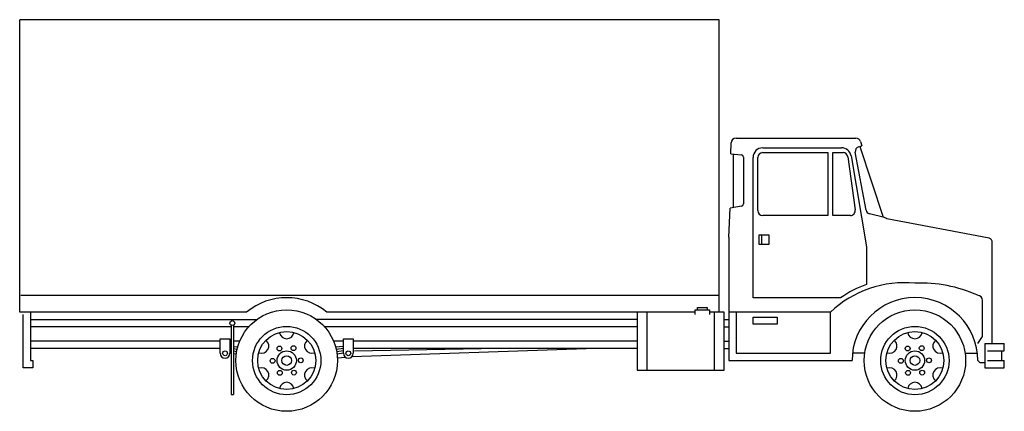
# Model space of a CAD drawing. Extents: x 678 to 1086, y 219 to 381.
import ezdxf

# ---------------------------------------------------------------- set-up
doc = ezdxf.new("R2010")
doc.units = 0
doc.layers.get('0').update_dxf_attribs({"linetype": 'CONTINUOUS'})
doc.layers.add('CAR_DTL', color=7, linetype='CONTINUOUS')

msp = doc.modelspace()

# ---------------------------------------------------------------- linework, layer by layer
at = {"color": 0}
for p, q in [((968, 381), (678.5, 381)), ((678.5, 260), (678.5, 381)), ((968, 260), (968, 381)), ((974.97, 332), (1024.55, 332)), ((1026.45, 330.62), (1027.04, 328.8)), ((972.86, 325.51), (972.98, 330.05)), ((986, 326), (1013, 326)), ((1013, 326), (1013, 300)), ((1015, 300), (1015, 326)), ((1015, 326), (1019.29, 326)), ((1028.76, 302.26), (1024.34, 326.17)), ((1025.8, 328.47), (1027.04, 328.8)), ((1026.2, 328.58), (1035.93, 299.27)), ((972.86, 325.51), (977.1, 325.09)), ((973.73, 325.43), (973.73, 303.26)), ((978, 324.1), (978, 304.84)), ((984, 302), (984, 324)), ((1021.26, 324.31), (1024.24, 302.39)), ((972, 291), (972.55, 303.05)), ((977.17, 303.86), (972.55, 303.05)), ((1013, 300), (986, 300)), ((1022.28, 300), (1015, 300)), ((1036.46, 299.13), (1030.24, 300.69)), ((1079.7, 290.61), (1037.39, 298.61)), ((972, 291), (972, 240)), ((1081, 247), (1081, 288.74)), ((679, 267), (968, 267)), ((1077, 250), (1077, 264.9)), ((958, 261), (964, 261)), ((958, 259), (958, 261)), ((964, 261), (964, 259)), ((772.39, 260), (678.5, 260)), ((683, 260), (683, 240)), ((958, 260), (805.61, 260)), ((934, 260), (934, 236)), ((970, 260), (964, 260)), ((970, 236), (970, 260)), ((1014, 260), (972, 260)), ((766, 254.5), (766, 226)), ((1075, 247), (1077, 250)), ((761.5, 245), (683, 245)), ((815.97, 241.64), (913, 245)), ((934, 245), (816.5, 245)), ((970, 245), (972, 245)), ((1078, 247), (1078, 237)), ((1078, 247), (1086, 247)), ((1086, 244), (1086, 247)), ((1085, 240), (1085, 244)), ((972, 240), (1023, 240)), ((1076, 239), (1075, 240)), ((1078, 239), (1076, 239)), ((1078, 237), (1086, 237)), ((1086, 237), (1086, 240)), ((934, 236), (970, 236)), ((766, 226), (767, 226))]:
    msp.add_line(p, q, dxfattribs=at)
for centre, radius in [((789, 240), 21), ((1049, 240), 21), ((766.5, 255.5), 1), ((789, 240), 14.14), ((1049, 240), 14.14), ((789, 240), 4), ((1049, 240), 4)]:
    msp.add_circle(centre, radius, dxfattribs=at)
for centre, radius, start, end in [((974.97, 330), 2, 90, 178.4926), ((1024.55, 330), 2, 18.0042, 90), ((986, 324), 2, 90, 180), ((1019.29, 324), 2, 8.8807, 90), ((1026.31, 326.54), 2, 104.7436, 190.6197), ((977, 324.1), 1, 0, 84.2894), ((977, 304.84), 1, 279.8658, 0), ((986, 302), 2, 180, 270), ((1022.28, 302), 2, 270, 11.2813), ((1030.73, 302.63), 2, 190.6197, 255.9638), ((1035.98, 297.19), 2, 45, 75.9638), ((1079, 288.74), 2, 0, 69.4338), ((1044.76, 227.32), 44.88, 84.5836, 133.2657), ((1051.51, 214.96), 57.09, 65.7068, 92.5221), ((789, 240), 26, 50.2849, 129.7151), ((1049, 240), 26.02, 0, 180), ((1075, 264.9), 2, 0, 90), ((763.5, 243), 2, 180, 0), ((814.5, 243), 2, 180, 0)]:
    msp.add_arc(centre, radius, start, end, dxfattribs=at)
at = {"layer": 'CAR_DTL', "color": 0}
for p, q in [((986, 328), (1018.63, 328)), ((982, 266), (982, 324)), ((1022.57, 324.67), (1029, 287)), ((984.5, 288), (984.5, 292)), ((984.5, 292), (988.5, 292)), ((985.5, 292), (985.5, 288)), ((988.5, 292), (988.5, 288)), ((988.5, 288), (984.5, 288)), ((1029, 287), (1029, 271.47)), ((1018.27, 266), (982, 266)), ((959, 262), (963, 262)), ((959, 261), (959, 262)), ((963, 262), (963, 261)), ((680, 237), (680, 259)), ((683, 257), (776.67, 257)), ((934, 257), (801.33, 257)), ((938, 260), (938, 236)), ((966, 236), (966, 260)), ((970, 257), (972, 257)), ((975, 260), (975, 243)), ((982, 258), (992, 258)), ((982, 255), (982, 258)), ((992, 258), (992, 255)), ((1014, 243), (1014, 260)), ((766, 254), (683, 254)), ((767, 254.5), (767, 226)), ((773.35, 254), (767, 254)), ((934, 254), (804.65, 254)), ((970, 254), (972, 254)), ((992, 255), (982, 255)), ((761.5, 243), (761.5, 249)), ((761.5, 249), (765.5, 249)), ((765.5, 249), (765.5, 243)), ((812.5, 243), (812.5, 249)), ((812.5, 249), (816.5, 249)), ((816.5, 249), (816.5, 243)), ((761.5, 248), (683, 248)), ((766, 248), (765.5, 248)), ((766, 244.94), (765.5, 245)), ((765.56, 246), (765.94, 245.95)), ((769.58, 248), (767, 248)), ((768.51, 244.62), (767, 244.81)), ((767.06, 245.8), (768.69, 245.6)), ((812.5, 248), (808.42, 248)), ((809.31, 245.6), (812.44, 246)), ((812.5, 245), (809.49, 244.62)), ((934, 248), (816.5, 248)), ((817, 244), (869.5, 245)), ((970, 248), (972, 248)), ((766, 243.94), (765.5, 244)), ((766, 242.94), (765.5, 243)), ((768.32, 243.64), (767, 243.81)), ((768.17, 242.66), (767, 242.81)), ((812.5, 244), (809.68, 243.64)), ((812.5, 243), (809.83, 242.66)), ((809.97, 241.05), (813.33, 241.38)), ((975, 243), (1014, 243)), ((1028.22, 243), (1023.15, 243)), ((1069.78, 243), (1074.85, 243)), ((1079, 244), (1086, 244)), ((684, 237), (680, 237)), ((683, 240), (684, 240)), ((684, 240), (684, 237)), ((1079, 240), (1086, 240))]:
    msp.add_line(p, q, dxfattribs=at)
for centre, radius in [((789, 240), 12), ((1049, 240), 12), ((786, 245), 1), ((791.83, 245.1), 1), ((1046, 245), 1), ((1051.83, 245.1), 1), ((763.5, 243), 1), ((783.17, 239.9), 1), ((789, 240), 2), ((794.83, 240.1), 1), ((814.5, 243), 1), ((1043.17, 239.9), 1), ((1049, 240), 2), ((1054.83, 240.1), 1), ((786.17, 234.9), 1), ((792, 235), 1), ((1046.17, 234.9), 1), ((1052, 235), 1)]:
    msp.add_circle(centre, radius, dxfattribs=at)
for centre, radius, start, end in [((986, 324), 4, 90, 180), ((1018.63, 324), 4, 9.6888, 90), ((1044.76, 227.32), 46.88, 109.6462, 124.402), ((789, 252), 3, 189.5941, 350.4059), ((1049, 252), 3, 189.5941, 350.4059), ((778.61, 246), 3, 249.5941, 50.4059), ((799.39, 246), 3, 129.5941, 290.4059), ((1038.61, 246), 3, 249.5941, 50.4059), ((1059.39, 246), 3, 129.5941, 290.4059), ((778.61, 234), 3, 309.5941, 110.4059), ((799.39, 234), 3, 69.5941, 230.4059), ((1038.61, 234), 3, 309.5941, 110.4059), ((1059.39, 234), 3, 69.5941, 230.4059), ((789, 228), 3, 9.5941, 170.4059), ((1049, 228), 3, 9.5941, 170.4059)]:
    msp.add_arc(centre, radius, start, end, dxfattribs=at)

doc.saveas('drawing.dxf')
